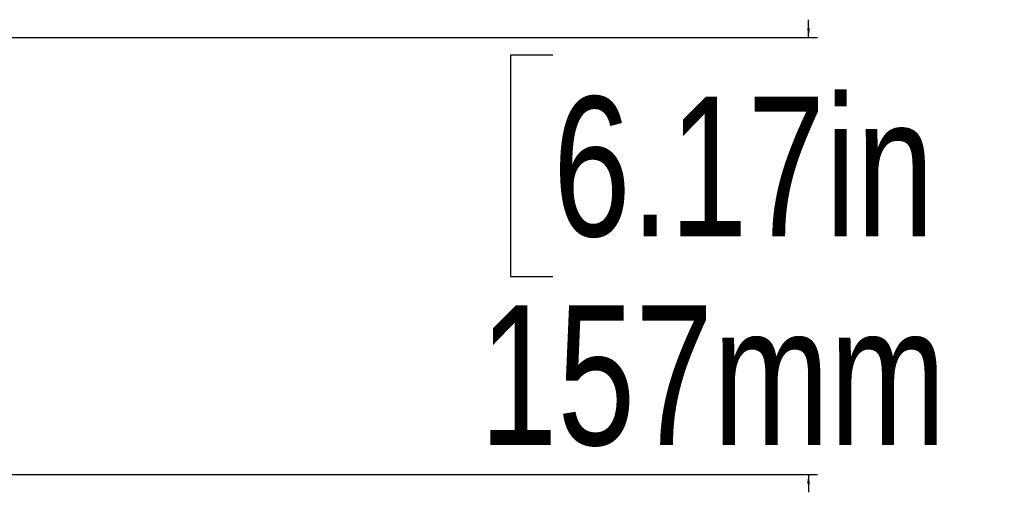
# Model space of a CAD drawing. Header units: millimetres. Extents: x 20 to 22981, y 40 to 19992.
# Tile 111 of 153: x 18643 to 19349, y 1740 to 2078. Entities that reach past the tile are written whole.
import ezdxf

# ---------------------------------------------------------------- set-up
doc = ezdxf.new("R2010")
doc.units = ezdxf.units.MM
doc.header["$LTSCALE"] = 2
doc.layers.add('COMPONENT_GEOMETRY', color=7, linetype='Continuous')
doc.styles.add('SLDTEXTSTYLE0', font='TXT', dxfattribs={"width": 0.75})
doc.dimstyles.new('SLDDIMSTYLE2', dxfattribs={"dimtxt": 100, "dimasz": 6.604, "dimexe": 0, "dimexo": 0.0625, "dimgap": 25, "dimtad": 0, "dimtih": 1, "dimtoh": 1, "dimdec": 0, "dimrnd": 1e-09, "dimzin": 12, "dimdsep": 46, "dimtxsty": 'SLDTEXTSTYLE0', "dimsah": 1, "dimcen": 0.09, "dimadec": 0, "dimazin": 3, "dimtfac": 1, "dimtdec": 0, "dimtmove": 0, "dimatfit": 0, "dimfxl": 1, "dimfrac": 2, "dimtolj": 1, "dimtzin": 12, "dimarcsym": 0})

# ---------------------------------------------------------------- blocks, each defined once
blk = doc.blocks.new('_D_6')
at = {"layer": 'COMPONENT_GEOMETRY', "color": 7}
for p, q in [((19209.06, 2065.49), (19209.06, 2078.19)), ((18587.74, 2065.49), (19215.41, 2065.49)), ((19025.79, 2052.88), (18995.32, 2052.88)), ((18995.32, 2052.88), (18995.32, 1894.13)), ((19392.32, 2052.88), (19422.79, 2052.88)), ((19422.79, 2052.88), (19422.79, 1894.13)), ((18995.32, 1894.13), (19025.79, 1894.13)), ((19422.79, 1894.13), (19392.32, 1894.13)), ((18626.95, 1752.22), (19215.41, 1752.22)), ((19209.06, 1752.22), (19209.06, 1739.52))]:
    blk.add_line(p, q, dxfattribs=at)
for points in [[(19209.06, 2065.49), (19210.07, 2072.1), (19208.04, 2072.1)], [(19209.06, 1752.22), (19208.04, 1745.61), (19210.07, 1745.61)]]:
    blk.add_solid(points, dxfattribs=at)
at = {"layer": 'COMPONENT_GEOMETRY', "color": 7, "char_height": 100, "attachment_point": 1, "style": 'SLDTEXTSTYLE0'}
for s, insert in [('6.17in', (19025.79, 2023.04)), ('157mm', (18973.22, 1873.42))]:
    blk.add_mtext(s, dxfattribs=dict(at, insert=insert))

msp = doc.modelspace()

# ---------------------------------------------------------------- dimensions: what is measured, and where the dimension line sits
at = {"layer": 'COMPONENT_GEOMETRY', "color": 7}
dim = msp.add_linear_dim(base=(19209.06, 2065.49), p1=(18624.41, 1752.22), p2=(18585.2, 2065.49), angle=90, dimstyle='SLDDIMSTYLE2', dxfattribs=at)
dim.commit()
dim.dimension.update_dxf_attribs({"geometry": '_D_6', "text_midpoint": (19209.06, 1908.85), "dimtype": 160})

doc.saveas('drawing.dxf')
